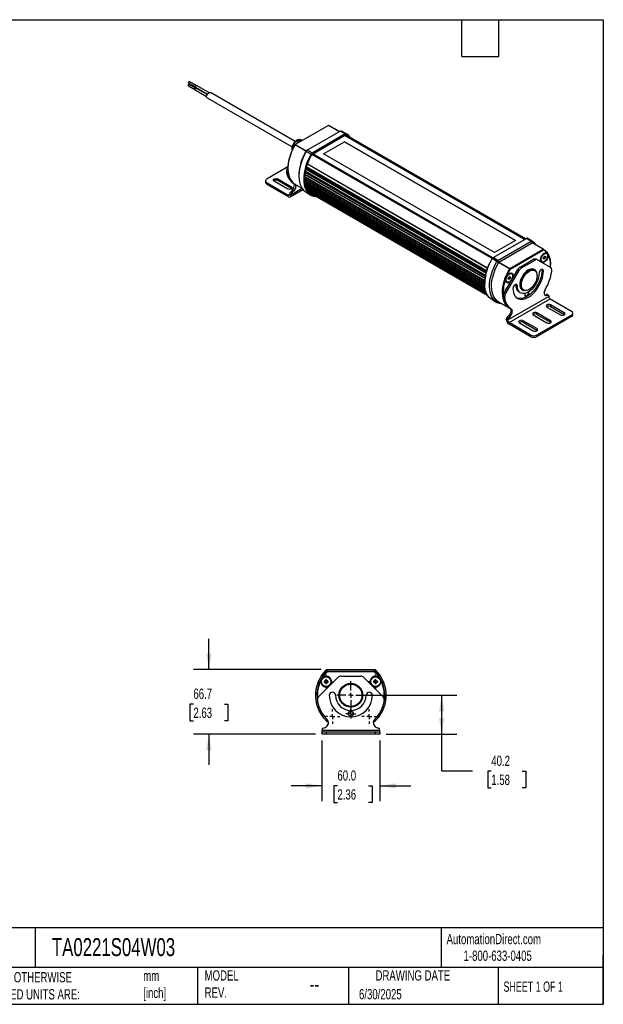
# Model space of a CAD drawing. Header units: millimetres. Extents: x 32 to 1365, y 32 to 1048.
# Tile 3 of 3: x 763 to 1365, y 32 to 1048. Entities that reach past the tile are written whole.
import ezdxf

# ---------------------------------------------------------------- set-up
doc = ezdxf.new("R2010")
doc.units = ezdxf.units.MM
doc.header["$LTSCALE"] = 5
doc.linetypes.add('SLD-Center', pattern=[19.05, 15.24, -1.27, 1.27, -1.27])
doc.linetypes.add('SLD-Solid', pattern=[0])
doc.layers.add('CENTER', color=40, linetype='SLD-Center')
doc.layers.add('DIMENSIONS', color=140, linetype='SLD-Solid', lineweight=25)
doc.layers.add('TEXT', color=140, linetype='SLD-Solid', lineweight=25)
doc.styles.add('SLDTEXTSTYLE0', font='TXT', dxfattribs={"width": 0.7})
doc.styles.add('SLDTEXTSTYLE1', font='TXT', dxfattribs={"width": 0.65})
doc.dimstyles.new('SLDDIMSTYLE1', dxfattribs={"dimtxt": 10.790039, "dimasz": 16.51, "dimexe": 0, "dimexo": 0.0625, "dimgap": 2.69751, "dimtad": 0, "dimtih": 1, "dimtoh": 1, "dimdec": 1, "dimrnd": 1e-09, "dimzin": 12, "dimdsep": 46, "dimtxsty": 'SLDTEXTSTYLE0', "dimsah": 1, "dimcen": 0.09, "dimadec": 0, "dimazin": 3, "dimtfac": 1, "dimtdec": 1, "dimtofl": 0, "dimtmove": 0, "dimatfit": 3, "dimfxl": 0, "dimfrac": 2, "dimtolj": 1, "dimtzin": 12, "dimarcsym": 0})
doc.dimstyles.new('SLDDIMSTYLE2', dxfattribs={"dimtxt": 10.790039, "dimasz": 16.51, "dimexe": 0, "dimexo": 0.0625, "dimgap": 2.69751, "dimtad": 0, "dimtih": 1, "dimtoh": 1, "dimdec": 1, "dimrnd": 1e-09, "dimzin": 4, "dimdsep": 46, "dimtxsty": 'SLDTEXTSTYLE0', "dimsah": 1, "dimcen": 0.09, "dimadec": 0, "dimazin": 1, "dimtfac": 1, "dimtdec": 1, "dimtmove": 0, "dimatfit": 0, "dimfxl": 0, "dimfrac": 2, "dimtolj": 1, "dimtzin": 12, "dimarcsym": 0})
doc.dimstyles.new('SLDDIMSTYLE4', dxfattribs={"dimtxt": 10.790039, "dimasz": 16.51, "dimexe": 0, "dimexo": 0.0625, "dimgap": 2.69751, "dimtad": 0, "dimtih": 1, "dimtoh": 1, "dimdec": 1, "dimrnd": 1e-09, "dimzin": 12, "dimdsep": 46, "dimtxsty": 'SLDTEXTSTYLE0', "dimsah": 1, "dimcen": 0.09, "dimadec": 0, "dimazin": 3, "dimtfac": 1, "dimtdec": 1, "dimtmove": 0, "dimatfit": 0, "dimfxl": 0, "dimfrac": 2, "dimtolj": 1, "dimtzin": 12, "dimarcsym": 0})

# ---------------------------------------------------------------- blocks, each defined once
blk = doc.blocks.new('_D_6')
at = {"layer": 'DIMENSIONS'}
for p, q in [((1074.6, 304.1), (1074.6, 241.2)), ((1134.6, 304.1), (1134.6, 241.2)), ((1074.6, 257.1), (1042.9, 257.1)), ((1090.8, 257.1), (1087.2, 257.1)), ((1087.2, 257.1), (1087.2, 240)), ((1122.9, 257.1), (1126.5, 257.1)), ((1126.5, 257.1), (1126.5, 240)), ((1134.6, 257.1), (1166.4, 257.1)), ((1087.2, 240), (1090.8, 240)), ((1126.5, 240), (1122.9, 240))]:
    blk.add_line(p, q, dxfattribs=at)
for points in [[(1074.6, 257.1), (1058.1, 259.7), (1058.1, 254.6)], [(1134.6, 257.1), (1151.1, 254.6), (1151.1, 259.7)]]:
    blk.add_solid(points, dxfattribs=at)
at = {"layer": 'DIMENSIONS', "char_height": 10.58, "attachment_point": 1, "style": 'SLDTEXTSTYLE0'}
for s, insert in [('60.0', (1090.8, 273.2)), ('2.36', (1090.8, 253.6))]:
    blk.add_mtext(s, dxfattribs=dict(at, insert=insert))
blk = doc.blocks.new('_D_7')
at = {"layer": 'DIMENSIONS'}
for p, q in [((1111, 350.7), (1214.2, 350.7)), ((1198.4, 310.5), (1198.4, 350.7)), ((1141, 310.5), (1214.2, 310.5)), ((1198.4, 272.2), (1198.4, 310.5)), ((1230.1, 272.2), (1198.4, 272.2)), ((1249.6, 272.2), (1245.9, 272.2)), ((1245.9, 272.2), (1245.9, 255.1)), ((1281.6, 272.2), (1285.3, 272.2)), ((1285.3, 272.2), (1285.3, 255.1)), ((1245.9, 255.1), (1249.6, 255.1)), ((1285.3, 255.1), (1281.6, 255.1))]:
    blk.add_line(p, q, dxfattribs=at)
for points in [[(1198.4, 350.7), (1195.8, 334.1), (1200.9, 334.1)], [(1198.4, 310.5), (1200.9, 327), (1195.8, 327)]]:
    blk.add_solid(points, dxfattribs=at)
at = {"layer": 'DIMENSIONS', "char_height": 10.58, "attachment_point": 1, "style": 'SLDTEXTSTYLE0'}
for s, insert in [('40.2', (1249.6, 288.3)), ('1.58', (1249.6, 268.7))]:
    blk.add_mtext(s, dxfattribs=dict(at, insert=insert))
blk = doc.blocks.new('_D_8')
at = {"layer": 'DIMENSIONS'}
for p, q in [((958.1, 377.2), (958.1, 408.9)), ((1074, 377.2), (942.3, 377.2)), ((942.1, 341.4), (938.5, 341.4)), ((938.5, 341.4), (938.5, 324.3)), ((974.2, 341.4), (977.8, 341.4)), ((977.8, 341.4), (977.8, 324.3)), ((938.5, 324.3), (942.1, 324.3)), ((977.8, 324.3), (974.2, 324.3)), ((1068.3, 310.5), (942.3, 310.5)), ((958.1, 310.5), (958.1, 278.7))]:
    blk.add_line(p, q, dxfattribs=at)
for points in [[(958.1, 377.2), (960.7, 393.7), (955.6, 393.7)], [(958.1, 310.5), (955.6, 293.9), (960.7, 293.9)]]:
    blk.add_solid(points, dxfattribs=at)
at = {"layer": 'DIMENSIONS', "char_height": 10.58, "attachment_point": 1, "style": 'SLDTEXTSTYLE0'}
for s, insert in [('66.7', (942.1, 357.5)), ('2.63', (942.1, 337.9))]:
    blk.add_mtext(s, dxfattribs=dict(at, insert=insert))
blk = doc.blocks.new('SW_CENTERMARKSYMBOL_0')
at = {"layer": 'CENTER', "color": 0}
for p, q in [((-5.08, 0), (-7.54, 0)), ((0, 0), (-2.54, 0)), ((0, 5.08), (0, 7.54)), ((0, 0), (0, 2.54)), ((0, 0), (0, -2.54)), ((0, 0), (2.54, 0)), ((5.08, 0), (7.54, 0)), ((0, -5.08), (0, -7.54))]:
    blk.add_line(p, q, dxfattribs=at)
blk = doc.blocks.new('SW_CENTERMARKSYMBOL_1')
at = {"layer": 'CENTER', "color": 0}
for p, q in [((-5.08, 0), (-7.54, 0)), ((0, 0), (-2.54, 0)), ((0, 5.08), (0, 7.54)), ((0, 0), (0, 2.54)), ((0, 0), (0, -2.54)), ((0, 0), (2.54, 0)), ((5.08, 0), (7.54, 0)), ((0, -5.08), (0, -7.54))]:
    blk.add_line(p, q, dxfattribs=at)
blk = doc.blocks.new('SW_CENTERMARKSYMBOL_2')
at = {"layer": 'CENTER', "color": 0}
for p, q in [((-5.08, 0), (-7.54, 0)), ((0, 0), (-2.54, 0)), ((0, 5.08), (0, 7.54)), ((0, 0), (0, 2.54)), ((0, 0), (0, -2.54)), ((0, 0), (2.54, 0)), ((5.08, 0), (7.54, 0)), ((0, -5.08), (0, -7.54))]:
    blk.add_line(p, q, dxfattribs=at)
blk = doc.blocks.new('SW_CENTERMARKSYMBOL_3')
at = {"layer": 'CENTER', "color": 0}
for p, q in [((-5.08, 0), (-7.54, 0)), ((0, 0), (-2.54, 0)), ((0, 5.08), (0, 7.54)), ((0, 0), (0, 2.54)), ((0, 0), (0, -2.54)), ((0, 0), (2.54, 0)), ((5.08, 0), (7.54, 0)), ((0, -5.08), (0, -7.54))]:
    blk.add_line(p, q, dxfattribs=at)
blk = doc.blocks.new('SW_CENTERMARKSYMBOL_4')
at = {"layer": 'CENTER', "color": 0}
for p, q in [((-2.54, 0), (-4.9985, 0)), ((0, 0), (-2.54, 0)), ((0, 2.54), (0, 4.9985)), ((0, 0), (0, 2.54)), ((0, 0), (0, -2.54)), ((0, 0), (2.54, 0)), ((2.54, 0), (4.9985, 0)), ((0, -2.54), (0, -4.9985))]:
    blk.add_line(p, q, dxfattribs=at)
blk = doc.blocks.new('SW_CENTERMARKSYMBOL_5')
at = {"layer": 'CENTER', "color": 0}
for p, q in [((0, 5.08), (0, 14.54)), ((-5.08, 0), (-14.54, 0)), ((0, 0), (-2.54, 0)), ((0, 0), (0, 2.54)), ((0, 0), (0, -2.54)), ((0, 0), (2.54, 0)), ((5.08, 0), (14.54, 0)), ((0, -5.08), (0, -14.54))]:
    blk.add_line(p, q, dxfattribs=at)

msp = doc.modelspace()

# ---------------------------------------------------------------- linework, layer by layer
for p, q in [((936.93, 979.6), (943.51, 975.81)), ((937.27, 982.39), (943.84, 978.6)), ((944.31, 977.19), (937.73, 980.99)), ((944.64, 979.98), (938.07, 983.78)), ((943.63, 975.68), (943.68, 975.65)), ((943.96, 978.47), (944.01, 978.44)), ((944.22, 978.1), (956.55, 970.98)), ((944.53, 977.12), (944.48, 977.15)), ((944.86, 979.92), (944.81, 979.94)), ((956.3, 970.55), (944.93, 977.12)), ((958.12, 972.49), (945.26, 979.91)), ((943.88, 975.31), (955.74, 968.46)), ((956.4, 967.04), (1043.92, 916.51)), ((1047.11, 922.06), (959.6, 972.58)), ((1081.6, 938.7), (1047.25, 918.87)), ((1092.91, 932.17), (1081.6, 938.7)), ((1081.85, 938.73), (1093.06, 932.26)), ((1093.06, 932.26), (1081.92, 938.69)), ((1093.97, 932.79), (1059.62, 912.95)), ((1098.92, 929.93), (1064.57, 910.1)), ((1064.92, 909.48), (1099.27, 929.32)), ((1064.92, 909.08), (1099.27, 928.91)), ((1093.97, 932.79), (1098.92, 929.93)), ((1094.97, 932.89), (1099.92, 930.03)), ((1099.99, 929.98), (1095.04, 932.84)), ((1283.98, 820.98), (1098.15, 928.26)), ((1284.19, 821.1), (1098.36, 928.38)), ((1098.92, 929.93), (1099.27, 929.32)), ((1284.75, 821.43), (1098.92, 928.7)), ((1284.89, 821.51), (1099.07, 928.79)), ((1284.89, 821.51), (1099.07, 928.79)), ((1099.92, 930.03), (1100.02, 929.39)), ((1046.89, 918.67), (1047.25, 918.87)), ((1047, 918.61), (1046.89, 918.67)), ((1058.31, 912.08), (1047, 918.61)), ((1047.25, 918.87), (1058.56, 912.34)), ((1048.28, 919.47), (1052.87, 924.04)), ((1052.87, 924.04), (1054.53, 923.08)), ((1052.87, 924.04), (1054.84, 923.26)), ((1076.48, 909.34), (1098.04, 921.79)), ((1076.51, 909.32), (1098.04, 921.75)), ((1098.04, 921.79), (1274.47, 819.94)), ((1098.04, 921.75), (1098.04, 921.79)), ((1274.43, 819.92), (1098.04, 921.75)), ((1058.31, 912.08), (1058.62, 911.91)), ((1059.62, 912.95), (1058.56, 912.34)), ((1058.62, 911.91), (1063.57, 909.05)), ((1064.57, 910.1), (1059.62, 912.95)), ((1063.57, 909.05), (1064.18, 908.7)), ((1250.36, 801.21), (1064.42, 908.55)), ((1064.92, 909.48), (1064.57, 910.1)), ((1250.55, 801.51), (1064.63, 908.84)), ((1250.96, 801.91), (1065.13, 909.19)), ((1065.27, 909.28), (1251.1, 802)), ((1252.9, 807.49), (1076.48, 909.34)), ((1039.71, 895.98), (1018.11, 883.51)), ((1039.33, 894.93), (1039.69, 895.55)), ((1039.33, 894.93), (1039.67, 894.73)), ((1039.67, 894.5), (1039.67, 894.09)), ((1244.67, 788.07), (1058.77, 895.39)), ((1244.84, 788.63), (1058.93, 895.96)), ((1245.68, 791.17), (1059.76, 898.5)), ((1245.8, 791.5), (1059.88, 898.83)), ((1038.29, 891.44), (1039.71, 890.63)), ((1038.29, 891.44), (1038.29, 890.67)), ((1038.29, 890.67), (1039.71, 889.85)), ((1039.77, 889.11), (1038.36, 889.92)), ((1039.71, 889.85), (1039.71, 890.63)), ((1050.99, 887.56), (1050.99, 886.33)), ((1242.86, 777.66), (1057.02, 884.95)), ((1242.91, 778.41), (1057.06, 885.7)), ((1057.27, 888.12), (1243.14, 780.82)), ((1243.17, 781.03), (1057.3, 888.34)), ((1243.45, 782.85), (1057.57, 890.16)), ((1243.58, 783.53), (1057.69, 890.85)), ((1243.65, 783.9), (1057.76, 891.21)), ((1058.28, 893.58), (1244.19, 786.26)), ((1244.26, 786.54), (1058.35, 893.86)), ((1016.64, 881.47), (1016.64, 879.84)), ((1018.11, 879.43), (1018.11, 877.8)), ((1018.11, 879.43), (1040.03, 866.77)), ((1018.11, 877.8), (1040.03, 865.14)), ((1039.57, 873.04), (1025.42, 881.2)), ((1029.17, 883.37), (1043.31, 875.2)), ((1029.17, 883.37), (1029.17, 881.73)), ((1043.31, 873.57), (1029.17, 881.73)), ((1043.31, 873.57), (1043.31, 875.2)), ((1045.15, 879.08), (1046.57, 878.27)), ((1046.92, 878.06), (1054.12, 873.91)), ((1242.82, 776.02), (1057, 883.29)), ((1057, 883.13), (1242.82, 775.86)), ((1242.87, 773.77), (1057.11, 881.01)), ((1242.93, 772.97), (1057.19, 880.2)), ((1243.09, 771.5), (1057.41, 878.69)), ((1057.43, 878.58), (1243.1, 771.4)), ((1243.39, 769.72), (1057.8, 876.86)), ((1243.57, 768.89), (1058.04, 876)), ((1243.98, 767.44), (1058.58, 874.47)), ((1058.59, 874.44), (1243.99, 767.41)), ((1040.03, 866.77), (1041.44, 867.59)), ((1041.44, 867.83), (1042.85, 867.02)), ((1041.44, 867.83), (1041.44, 867.59)), ((1042.03, 864.94), (1055.14, 872.51)), ((1042.35, 869.89), (1044.03, 871.58)), ((1042.35, 869.89), (1043.77, 869.07)), ((1054.42, 873.45), (1042.85, 866.77)), ((1042.85, 866.77), (1042.85, 867.02)), ((1043.68, 873.31), (1043.31, 873.57)), ((1043.77, 869.07), (1045.44, 870.77)), ((1045.44, 870.77), (1044.03, 871.58)), ((1058.55, 869.62), (1063.5, 866.76)), ((1244.47, 766.06), (1059.24, 872.99)), ((1244.59, 765.78), (1059.4, 872.69)), ((1245.11, 764.64), (1060.17, 871.41)), ((1060.17, 871.4), (1245.12, 764.63)), ((1245.49, 763.93), (1060.78, 870.56)), ((1245.64, 763.67), (1061.03, 870.24)), ((1061.54, 869.67), (1245.91, 763.24)), ((1245.91, 763.24), (1061.54, 869.67)), ((1062.96, 868.85), (1245.91, 763.23)), ((1062.96, 868.85), (1062.96, 868.85)), ((1251.46, 802.21), (1285.81, 822.04)), ((1274.47, 819.94), (1252.9, 807.49)), ((1256.41, 799.35), (1290.76, 819.18)), ((1257.47, 797.51), (1291.82, 817.34)), ((1285.81, 822.04), (1290.76, 819.18)), ((1291.75, 819.28), (1286.8, 822.14)), ((1291.83, 819.24), (1286.88, 822.1)), ((1290.76, 819.18), (1291.82, 817.34)), ((1292.07, 817.37), (1291.75, 819.28)), ((1303.13, 810.81), (1291.82, 817.34)), ((1292.07, 817.37), (1303.38, 810.84)), ((1303.46, 810.8), (1292.14, 817.33)), ((1268.78, 790.98), (1303.13, 810.81)), ((1269.14, 790.37), (1303.49, 810.2)), ((1303.12, 801.43), (1303.74, 803.01)), ((1303.49, 810.2), (1303.13, 810.81)), ((1303.38, 810.84), (1303.49, 810.2)), ((1304.13, 806.33), (1303.73, 806.1)), ((1303.74, 803.01), (1304.97, 803.7)), ((1305.57, 802.81), (1304.49, 803.43)), ((1305.57, 802.81), (1304.94, 801.24)), ((1304.97, 803.7), (1305.57, 802.81)), ((1306.84, 806.45), (1306.63, 806.57)), ((1250.46, 801.16), (1250.36, 801.22)), ((1255.41, 798.3), (1250.46, 801.16)), ((1251.46, 802.21), (1251.1, 802)), ((1256.41, 799.35), (1251.46, 802.21)), ((1257.22, 797.25), (1255.41, 798.3)), ((1257.47, 797.51), (1256.41, 799.35)), ((1268.53, 790.72), (1257.22, 797.25)), ((1257.47, 797.51), (1268.78, 790.98)), ((1279.29, 792.4), (1293.33, 800.5)), ((1280.7, 791.58), (1294.75, 799.68)), ((1294.75, 799.68), (1293.33, 800.5)), ((1297.2, 799.93), (1295.78, 800.74)), ((1297.2, 799.93), (1311.05, 791.93)), ((1300.59, 800.66), (1300.59, 800.2)), ((1301.63, 797.91), (1301.84, 797.79)), ((1303.72, 800.54), (1303.12, 801.43)), ((1303.39, 802.13), (1304.94, 801.24)), ((1304.94, 801.24), (1303.72, 800.54)), ((1310.71, 794.36), (1310.71, 794.77)), ((1262.99, 765.81), (1276.84, 789.81)), ((1264.4, 765), (1278.25, 788.99)), ((1267.59, 782.07), (1268.81, 782.88)), ((1268.07, 785.51), (1267.67, 785.28)), ((1268.51, 782.69), (1269.5, 782.12)), ((1269.14, 790.37), (1268.53, 790.72)), ((1268.78, 790.98), (1269.14, 790.37)), ((1268.81, 782.88), (1269.5, 782.12)), ((1270.78, 785.63), (1270.57, 785.76)), ((1278.25, 788.99), (1276.84, 789.81)), ((1280.7, 791.58), (1279.29, 792.4)), ((1294.43, 789.45), (1292.49, 790.57)), ((1296.92, 783.55), (1296.92, 783.95)), ((1301.92, 790.16), (1302.04, 789.36)), ((1302.04, 789.36), (1303.46, 788.55)), ((1312.09, 788.86), (1312.09, 789.64)), ((1242.82, 775.99), (1242.82, 775.59)), ((1264.53, 779.84), (1264.53, 779.38)), ((1265.57, 777.1), (1265.78, 776.97)), ((1267.06, 780.49), (1267.59, 782.07)), ((1267.75, 779.72), (1267.06, 780.49)), ((1267.38, 781.45), (1268.97, 780.54)), ((1268.97, 780.54), (1267.75, 779.72)), ((1269.5, 782.12), (1268.97, 780.54)), ((1275.05, 774.65), (1275.17, 773.85)), ((1275.17, 773.85), (1276.59, 773.04)), ((1263.37, 761.51), (1261.95, 762.33)), ((1261.95, 761.55), (1261.95, 762.33)), ((1264.4, 765), (1262.99, 765.81)), ((1308.94, 762.15), (1266.51, 737.66)), ((1278.44, 766.64), (1279.85, 765.82)), ((1280.49, 769.78), (1282.43, 768.66)), ((1281.54, 769.18), (1280.93, 769.33)), ((1288.43, 769.26), (1288.79, 769.46)), ((1304.94, 763.97), (1304.49, 763.95)), ((1304.94, 763.97), (1306.61, 764.21)), ((1306.35, 763.16), (1304.94, 763.97)), ((1306.35, 763.16), (1308.02, 763.39)), ((1308.02, 763.39), (1306.61, 764.21)), ((1308.52, 763.31), (1307.11, 764.13)), ((1308.94, 762.15), (1308.94, 762.39)), ((1250.38, 758.87), (1255.33, 756.02)), ((1257.15, 756.7), (1268.46, 750.17)), ((1263.37, 760.73), (1261.95, 761.55)), ((1262.02, 760.81), (1263.43, 759.99)), ((1263.37, 761.51), (1263.37, 760.73)), ((1267.93, 735.21), (1310.35, 759.7)), ((1310.35, 759.7), (1332.27, 747.05)), ((1324.95, 745.27), (1310.81, 753.44)), ((1310.81, 753.44), (1310.81, 751.8)), ((1266.01, 740.77), (1267.69, 742.47)), ((1267.69, 742.47), (1269.1, 741.65)), ((1268.81, 749.97), (1270.23, 749.15)), ((1292.92, 743.11), (1307.06, 734.94)), ((1310.81, 737.11), (1296.67, 745.27)), ((1296.67, 743.64), (1296.67, 745.27)), ((1296.67, 743.64), (1310.81, 735.47)), ((1332.27, 742.97), (1296.92, 722.56)), ((1307.06, 751.27), (1321.21, 743.11)), ((1310.81, 751.8), (1324.95, 743.64)), ((1324.95, 743.64), (1324.95, 745.27)), ((1324.95, 743.64), (1325.32, 743.37)), ((1332.27, 742.97), (1332.27, 741.33)), ((1333.74, 743.37), (1333.74, 745.01)), ((1266.51, 737.9), (1265.1, 738.72)), ((1265.1, 738.48), (1265.1, 738.72)), ((1267.43, 739.96), (1266.01, 740.77)), ((1266.51, 737.9), (1266.51, 737.66)), ((1267.43, 739.96), (1269.1, 741.65)), ((1289.85, 722.56), (1267.93, 735.21)), ((1289.85, 720.92), (1267.93, 733.58)), ((1278.78, 734.94), (1292.92, 726.78)), ((1296.67, 728.94), (1282.53, 737.11)), ((1282.53, 735.47), (1282.53, 737.11)), ((1282.53, 735.47), (1296.67, 727.31)), ((1332.27, 741.33), (1296.92, 720.92)), ((1310.81, 737.11), (1310.81, 735.47)), ((1310.81, 735.47), (1311.18, 735.21)), ((1289.85, 722.56), (1289.85, 720.92)), ((1296.67, 728.94), (1296.67, 727.31)), ((1296.67, 727.31), (1297.04, 727.05)), ((1296.92, 720.92), (1296.92, 722.56)), ((1079.99, 375.51), (1078.93, 376.57)), ((1080.34, 375.65), (1080.34, 377.15)), ((1080.34, 377.15), (1128.92, 377.15)), ((1128.92, 377.15), (1128.92, 375.65)), ((1129.27, 375.51), (1130.33, 376.57)), ((1071.64, 349.43), (1091.24, 369.02)), ((1077.4, 364.52), (1078.15, 366.08)), ((1078.15, 366.08), (1079.88, 366.22)), ((1079.88, 366.22), (1080.86, 364.79)), ((1080.34, 375.15), (1079.99, 375.51)), ((1080.34, 375.65), (1080.34, 375.15)), ((1080.34, 375.65), (1128.92, 375.65)), ((1080.34, 375.15), (1128.92, 375.15)), ((1094.7, 370.45), (1114.56, 370.45)), ((1118.02, 369.02), (1137.61, 349.43)), ((1128.4, 364.67), (1129.28, 366.16)), ((1128.92, 375.15), (1128.92, 375.65)), ((1129.27, 375.51), (1128.92, 375.15)), ((1129.28, 366.16), (1131.01, 366.14)), ((1131.01, 366.14), (1131.86, 364.63)), ((1078.38, 363.09), (1077.4, 364.52)), ((1080.11, 363.23), (1078.38, 363.09)), ((1080.86, 364.79), (1080.11, 363.23)), ((1129.25, 363.16), (1128.4, 364.67)), ((1130.98, 363.14), (1129.25, 363.16)), ((1131.86, 364.63), (1130.98, 363.14)), ((1070.18, 345.89), (1070.18, 344.94)), ((1139.08, 344.94), (1139.08, 345.89)), ((1075.92, 316.62), (1078.29, 317.52)), ((1130.97, 317.52), (1133.34, 316.62)), ((1074.63, 314.75), (1074.63, 314.45)), ((1134.63, 314.45), (1074.63, 314.45)), ((1074.63, 314.45), (1074.63, 312.45)), ((1074.63, 312.45), (1074.63, 310.45)), ((1079.63, 312.45), (1074.63, 312.45)), ((1079.63, 310.45), (1074.63, 310.45)), ((1079.63, 310.45), (1079.63, 312.45)), ((1129.63, 312.45), (1079.63, 312.45)), ((1129.63, 310.45), (1079.63, 310.45)), ((1129.63, 312.45), (1129.63, 310.45)), ((1134.63, 312.45), (1129.63, 312.45)), ((1134.63, 310.45), (1129.63, 310.45)), ((1134.63, 314.45), (1134.63, 314.75)), ((1134.63, 312.45), (1134.63, 314.45)), ((1134.63, 312.45), (1134.63, 310.45))]:
    msp.add_line(p, q)
at = {"flags": 128}
for points in [[(936.8, 979.78), (936.77, 980.01), (936.83, 980.29), (936.96, 980.57), (937.15, 980.81), (937.37, 980.97), (937.58, 981.03), (937.73, 980.99)], [(936.93, 979.6), (936.91, 979.62), (936.8, 979.78)], [(937.27, 982.39), (937.19, 982.46), (937.11, 982.65), (937.12, 982.9), (937.2, 983.19), (937.36, 983.46), (937.57, 983.67), (937.79, 983.79), (937.99, 983.81), (938.07, 983.78)], [(943.63, 975.68), (943.6, 975.7), (943.48, 975.87), (943.45, 976.12), (943.51, 976.41), (943.65, 976.71), (943.86, 976.96), (944.09, 977.13), (944.32, 977.19), (944.48, 977.15)], [(943.67, 975.92), (943.77, 976.29), (943.96, 976.65), (944.23, 976.94), (944.51, 977.12), (944.78, 977.16), (944.93, 977.12)], [(943.96, 978.47), (943.88, 978.54), (943.79, 978.74), (943.8, 979.02), (943.89, 979.32), (944.06, 979.6), (944.28, 979.83), (944.51, 979.96), (944.73, 979.98), (944.81, 979.94)], [(944.01, 978.71), (944.11, 979.08), (944.3, 979.44), (944.56, 979.73), (944.85, 979.91), (945.12, 979.95), (945.26, 979.91)], [(956.4, 967.04), (956.07, 967.33), (955.78, 968.01), (955.76, 968.9), (956.01, 969.91), (956.5, 970.9), (957.17, 971.76), (957.94, 972.39), (958.72, 972.7), (959.41, 972.67), (959.6, 972.58)], [(1099.77, 928.96), (1101.47, 927.79), (1102.57, 926.77)], [(1047, 918.61), (1045.32, 915.52), (1043.84, 912.36), (1042.56, 909.16), (1041.51, 905.95), (1040.69, 902.77), (1040.1, 899.64), (1039.76, 896.6), (1039.67, 893.68), (1039.84, 890.91), (1040.24, 888.31), (1040.9, 885.92), (1041.79, 883.75), (1042.9, 881.83), (1044.24, 880.18), (1045.78, 878.82), (1046.92, 878.06)], [(1044.27, 913.62), (1044.27, 913.64), (1044.35, 915.01)], [(1044.35, 915.01), (1044.67, 916.46), (1045.22, 917.94), (1045.98, 919.38), (1046.9, 920.69), (1047.95, 921.84), (1049.07, 922.75), (1050.22, 923.4), (1051.33, 923.74), (1052.37, 923.77), (1052.56, 923.73)], [(1058.62, 911.91), (1056.88, 908.69), (1055.33, 905.39), (1054, 902.05), (1052.9, 898.71), (1052.04, 895.39), (1051.43, 892.12), (1051.08, 888.95), (1050.99, 885.91), (1051.16, 883.02), (1051.58, 880.31), (1052.26, 877.81), (1053.19, 875.55), (1054.36, 873.55), (1055.75, 871.83), (1057.35, 870.41), (1058.55, 869.62)], [(1063.57, 909.05), (1061.83, 905.83), (1060.28, 902.53), (1058.95, 899.19), (1057.85, 895.85), (1056.99, 892.53), (1056.38, 889.27), (1056.03, 886.1), (1055.94, 883.05), (1056.11, 880.16), (1056.53, 877.45), (1057.21, 874.96), (1058.14, 872.7), (1059.31, 870.69), (1060.7, 868.97), (1062.3, 867.55), (1064.1, 866.43), (1066.08, 865.64), (1068.22, 865.18), (1069.51, 865.07)], [(1068.91, 865.41), (1068.76, 865.43), (1066.65, 865.89), (1064.7, 866.67), (1062.92, 867.77), (1061.34, 869.17), (1059.97, 870.87), (1058.82, 872.84), (1057.9, 875.07), (1057.23, 877.53), (1056.81, 880.2), (1056.65, 883.06), (1056.74, 886.06), (1057.09, 889.19), (1057.69, 892.4), (1058.53, 895.68), (1059.62, 898.98), (1060.93, 902.27), (1062.45, 905.52), (1064.18, 908.7)], [(1067.7, 866.11), (1066.87, 866.34), (1064.94, 867.11), (1063.19, 868.19), (1061.63, 869.57), (1060.27, 871.25), (1059.14, 873.2), (1058.24, 875.39), (1057.58, 877.82), (1057.16, 880.45), (1057, 883.27), (1057.09, 886.23), (1057.43, 889.31), (1058.02, 892.48), (1058.86, 895.71), (1059.93, 898.97), (1061.22, 902.21), (1062.73, 905.42), (1064.43, 908.55)], [(1025.42, 881.2), (1024.85, 881.7), (1024.65, 882.29), (1024.85, 882.87), (1025.42, 883.37), (1026.28, 883.7), (1027.3, 883.82), (1028.31, 883.7), (1029.17, 883.37)], [(1043.31, 875.2), (1043.89, 874.71), (1044.09, 874.12), (1043.89, 873.54), (1043.31, 873.04), (1042.45, 872.71), (1041.44, 872.59), (1040.43, 872.71), (1039.57, 873.04)], [(1044.03, 871.58), (1044.81, 872.51), (1045.46, 873.57), (1045.95, 874.7), (1046.24, 875.83), (1046.31, 876.89), (1046.17, 877.81), (1045.81, 878.54), (1045.32, 878.99)], [(1046.68, 878.21), (1047.22, 877.72), (1047.58, 876.99), (1047.73, 876.07), (1047.65, 875.02), (1047.36, 873.89), (1046.88, 872.76), (1046.22, 871.69), (1045.44, 870.77)], [(1064.11, 868.17), (1062.61, 868.8), (1062.19, 869.02)], [(1064.11, 868.17), (1063.33, 868.38), (1062.67, 868.6)], [(1301.15, 797.65), (1300.69, 798.35), (1300.45, 799.31), (1300.45, 800.45), (1300.7, 801.69), (1301.17, 802.97), (1301.85, 804.18), (1302.68, 805.27), (1303.62, 806.16), (1304.61, 806.8), (1305.57, 807.14), (1306.46, 807.16), (1307.22, 806.86)], [(1307.93, 804.31), (1307.8, 805.33), (1307.43, 806.15), (1306.85, 806.69), (1306.08, 806.93), (1305.2, 806.84), (1304.24, 806.43), (1303.29, 805.74), (1302.4, 804.8), (1301.64, 803.68), (1301.05, 802.46), (1300.68, 801.23), (1300.56, 800.05), (1300.68, 799.02), (1301.05, 798.21), (1301.64, 797.67), (1302.4, 797.43), (1303.29, 797.52), (1304.24, 797.93), (1305.2, 798.62), (1306.08, 799.56), (1306.85, 800.68), (1307.43, 801.89), (1307.8, 803.13), (1307.93, 804.31)], [(1304.38, 806.23), (1305.33, 806.61), (1306.21, 806.67), (1306.95, 806.38), (1307.5, 805.78), (1307.81, 804.91), (1307.87, 803.83), (1307.66, 802.63), (1307.21, 801.38), (1306.54, 800.2), (1305.71, 799.15), (1304.78, 798.33), (1303.82, 797.78), (1302.9, 797.56), (1302.08, 797.68), (1301.43, 798.12), (1301, 798.87), (1300.81, 799.85), (1300.89, 801), (1301.22, 802.24), (1301.79, 803.47), (1302.54, 804.59), (1303.43, 805.54), (1304.38, 806.23)], [(1308.14, 805.46), (1308.27, 804.41), (1308.15, 803.21), (1307.79, 801.94), (1307.21, 800.69), (1306.45, 799.52), (1305.56, 798.52), (1304.59, 797.74), (1303.61, 797.25), (1302.67, 797.06), (1302.06, 797.12)], [(1302.75, 805.2), (1303.21, 805.66), (1304.17, 806.35)], [(1303.38, 810.84), (1305.06, 809.68), (1306.54, 808.24), (1307.81, 806.51), (1308.87, 804.52), (1309.69, 802.28), (1310.28, 799.83), (1310.61, 797.18), (1310.71, 794.77)], [(1250.38, 758.87), (1249.19, 759.66), (1247.59, 761.09), (1246.19, 762.81), (1245.03, 764.81), (1244.1, 767.07), (1243.42, 769.56), (1242.99, 772.27), (1242.83, 775.16), (1242.92, 778.21), (1243.27, 781.38), (1243.88, 784.64), (1244.74, 787.96), (1245.84, 791.31), (1247.17, 794.64), (1248.71, 797.94), (1250.46, 801.16)], [(1261.26, 754.33), (1260.06, 754.44), (1257.92, 754.9), (1255.94, 755.69), (1254.14, 756.8), (1252.54, 758.23), (1251.14, 759.95), (1249.98, 761.95), (1249.05, 764.21), (1248.37, 766.71), (1247.94, 769.41), (1247.78, 772.3), (1247.87, 775.35), (1248.22, 778.52), (1248.83, 781.78), (1249.69, 785.1), (1250.79, 788.45), (1252.12, 791.79), (1253.66, 795.08), (1255.41, 798.3)], [(1257.15, 756.7), (1256, 757.46), (1254.46, 758.82), (1253.13, 760.47), (1252.01, 762.39), (1251.12, 764.56), (1250.47, 766.95), (1250.06, 769.55), (1249.9, 772.32), (1249.99, 775.24), (1250.33, 778.28), (1250.91, 781.41), (1251.73, 784.59), (1252.79, 787.8), (1254.06, 791), (1255.54, 794.16), (1257.22, 797.25)], [(1268.64, 750.07), (1267.31, 750.93), (1265.78, 752.29), (1264.44, 753.94), (1263.32, 755.86), (1262.43, 758.03), (1261.78, 760.42), (1261.37, 763.02), (1261.21, 765.79), (1261.3, 768.71), (1261.64, 771.75), (1262.22, 774.88), (1263.05, 778.06), (1264.1, 781.27), (1265.37, 784.47), (1266.86, 787.63), (1268.53, 790.72)], [(1271.86, 783.49), (1271.74, 784.52), (1271.37, 785.33), (1270.78, 785.87), (1270.02, 786.11), (1269.13, 786.02), (1268.18, 785.61), (1267.23, 784.92), (1266.34, 783.98), (1265.58, 782.86), (1264.99, 781.65), (1264.62, 780.41), (1264.5, 779.23), (1264.62, 778.21), (1264.99, 777.39), (1265.58, 776.85), (1266.34, 776.61), (1267.23, 776.7), (1268.18, 777.11), (1269.13, 777.8), (1270.02, 778.74), (1270.78, 779.86), (1271.37, 781.08), (1271.74, 782.31), (1271.86, 783.49)], [(1265.09, 781.23), (1265.62, 782.46), (1266.35, 783.61), (1267.22, 784.59), (1268.17, 785.32), (1269.13, 785.76), (1270.02, 785.86), (1270.79, 785.63), (1271.37, 785.08), (1271.72, 784.24), (1271.81, 783.19), (1271.65, 782), (1271.23, 780.76), (1270.6, 779.55), (1269.79, 778.48), (1268.87, 777.62), (1267.91, 777.03), (1266.97, 776.76), (1266.13, 776.82), (1265.46, 777.22), (1264.99, 777.92), (1264.76, 778.87), (1264.8, 780), (1265.09, 781.23)], [(1265.4, 782.72), (1266.16, 783.89), (1267.05, 784.89), (1268.02, 785.67), (1269, 786.17), (1269.94, 786.37), (1270.77, 786.24), (1271.45, 785.81), (1271.93, 785.09), (1272.17, 784.13), (1272.17, 782.99), (1271.93, 781.75), (1271.47, 780.52)], [(1271.99, 770.38), (1272.12, 768.18), (1272.49, 766.15), (1273.1, 764.33), (1273.94, 762.75), (1275, 761.44), (1276.26, 760.41), (1277.7, 759.68), (1279.29, 759.26), (1281.03, 759.16), (1282.86, 759.38), (1284.78, 759.92), (1286.74, 760.76), (1288.71, 761.9), (1290.67, 763.32), (1292.59, 764.99), (1294.42, 766.89), (1296.16, 768.99), (1297.75, 771.25), (1299.19, 773.65), (1300.45, 776.13), (1301.51, 778.67), (1302.35, 781.22), (1302.96, 783.74), (1303.33, 786.2), (1303.46, 788.55)], [(1302.04, 789.36), (1301.92, 787.01), (1301.55, 784.56), (1300.94, 782.04), (1300.1, 779.49), (1299.04, 776.95), (1297.78, 774.46), (1296.34, 772.07), (1294.74, 769.81), (1293.01, 767.71), (1291.17, 765.81), (1289.26, 764.14), (1287.3, 762.72), (1285.32, 761.58), (1283.36, 760.73), (1281.45, 760.2), (1279.61, 759.97), (1277.88, 760.07), (1276.28, 760.49), (1275.92, 760.64)], [(1298.86, 785.89), (1298.74, 783.9), (1298.37, 781.82), (1297.76, 779.68), (1296.93, 777.53), (1295.89, 775.43), (1294.67, 773.42), (1293.29, 771.54), (1291.79, 769.84), (1290.2, 768.36), (1288.56, 767.12), (1286.89, 766.16), (1285.25, 765.5), (1283.66, 765.14), (1282.16, 765.11), (1280.78, 765.4), (1279.56, 766), (1278.52, 766.91), (1277.69, 768.09), (1277.08, 769.53), (1276.71, 771.19), (1276.59, 773.04)], [(1295.11, 788.96), (1294.9, 789.21), (1293.98, 790), (1292.88, 790.48), (1291.62, 790.65), (1290.26, 790.49), (1288.83, 790.02), (1287.36, 789.25), (1285.9, 788.19), (1284.5, 786.88), (1283.18, 785.36), (1282, 783.67), (1280.99, 781.86), (1280.16, 779.98), (1279.56, 778.08), (1279.19, 776.23), (1279.06, 774.46)], [(1288.43, 769.26), (1288.43, 769.26), (1286.96, 768.56), (1285.53, 768.17), (1284.19, 768.12), (1282.98, 768.4), (1281.93, 769.01), (1281.08, 769.91), (1280.46, 771.1), (1280.08, 772.53), (1279.95, 774.16), (1280.08, 775.93), (1280.46, 777.8), (1281.08, 779.71), (1281.93, 781.6), (1282.98, 783.41), (1284.19, 785.09), (1285.53, 786.59), (1286.96, 787.86), (1288.43, 788.85), (1289.91, 789.56), (1291.33, 789.94), (1292.67, 789.99), (1293.89, 789.71), (1294.93, 789.11), (1295.78, 788.2), (1296.41, 787.01), (1296.79, 785.58), (1296.92, 783.95), (1296.92, 783.95)], [(1296.92, 783.55), (1296.79, 781.79), (1296.4, 779.95), (1295.77, 778.07), (1294.91, 776.21), (1293.86, 774.44), (1292.64, 772.81), (1291.3, 771.37), (1289.88, 770.18), (1288.42, 769.26), (1286.98, 768.65), (1285.59, 768.37), (1284.31, 768.43), (1283.17, 768.82), (1282.21, 769.53), (1281.46, 770.55), (1280.95, 771.83), (1280.69, 773.33), (1280.69, 775.02), (1280.95, 776.82), (1281.46, 778.7), (1282.21, 780.57), (1283.17, 782.4), (1284.31, 784.1), (1285.59, 785.64), (1286.98, 786.96), (1288.42, 788.02), (1289.88, 788.79), (1291.3, 789.23), (1292.64, 789.35), (1293.86, 789.12), (1294.91, 788.57), (1295.77, 787.7), (1296.4, 786.55), (1296.79, 785.15), (1296.92, 783.55)], [(1293.1, 790.41), (1293.49, 790.02), (1293.54, 789.96)], [(1303.46, 788.55), (1303.32, 789.37), (1302.92, 789.94), (1302.31, 790.18), (1301.56, 790.06), (1300.76, 789.6), (1300.01, 788.86), (1299.4, 787.91), (1299, 786.88), (1298.86, 785.89)], [(1270.56, 778.93), (1269.95, 778.16), (1269.01, 777.27), (1268.03, 776.63), (1267.06, 776.29), (1266.17, 776.26), (1265.41, 776.55), (1264.83, 777.14), (1264.47, 778), (1264.36, 779.06), (1264.48, 780.26)], [(1276.59, 773.04), (1276.45, 773.86), (1276.05, 774.43), (1275.44, 774.67), (1274.69, 774.55), (1273.89, 774.09), (1273.14, 773.34), (1272.53, 772.4), (1272.13, 771.37), (1271.99, 770.38)], [(1278.44, 766.64), (1278.15, 766.82), (1277.11, 767.72), (1276.28, 768.91), (1275.67, 770.35), (1275.3, 772.01), (1275.17, 773.85)], [(1279.06, 774.46), (1279.19, 772.85), (1279.56, 771.42), (1280.16, 770.22), (1280.99, 769.29), (1282, 768.65), (1283.18, 768.32), (1283.19, 768.32)], [(1284.43, 763.68), (1284.56, 763.07), (1284.94, 762.64), (1285.5, 762.53), (1286.17, 762.76), (1286.83, 763.3), (1287.4, 764.06), (1287.78, 764.93), (1287.91, 765.77)], [(1288.19, 765.77), (1288.06, 764.91), (1287.7, 764.02), (1287.15, 763.23), (1286.48, 762.62), (1285.8, 762.3), (1285.18, 762.3), (1284.71, 762.62), (1284.46, 763.22), (1284.46, 764.02), (1284.71, 764.9), (1284.96, 765.41)], [(1287.91, 765.77), (1287.78, 766.46), (1287.71, 766.59)], [(1287.93, 766.72), (1288.06, 766.48), (1288.19, 765.77)], [(1305.12, 769.17), (1304.57, 768.05), (1304.21, 766.92), (1304.07, 765.83), (1304.14, 764.85), (1304.43, 764.06), (1304.92, 763.49), (1305.57, 763.18), (1306.35, 763.16)], [(1308.02, 763.39), (1308.22, 763.4), (1308.4, 763.37), (1308.55, 763.29), (1308.69, 763.18), (1308.8, 763.03), (1308.87, 762.84), (1308.92, 762.63), (1308.94, 762.39)], [(1310.81, 753.44), (1309.95, 753.77), (1308.94, 753.88), (1307.92, 753.77), (1307.06, 753.44), (1306.49, 752.94), (1306.29, 752.35), (1306.49, 751.77), (1307.06, 751.27)], [(1268.98, 749.87), (1269.47, 749.42), (1269.82, 748.7), (1269.97, 747.78), (1269.9, 746.72), (1269.61, 745.59), (1269.12, 744.46), (1268.47, 743.4), (1267.69, 742.47)], [(1269.1, 741.65), (1269.88, 742.58), (1270.53, 743.64), (1271.02, 744.77), (1271.31, 745.9), (1271.38, 746.96), (1271.24, 747.88), (1270.88, 748.6), (1270.34, 749.09)], [(1296.67, 745.27), (1295.81, 745.6), (1294.8, 745.72), (1293.78, 745.6), (1292.92, 745.27), (1292.35, 744.78), (1292.15, 744.19), (1292.35, 743.6), (1292.92, 743.11)], [(1321.21, 743.11), (1322.07, 742.78), (1323.08, 742.66), (1324.09, 742.78), (1324.95, 743.11), (1325.53, 743.6), (1325.73, 744.19), (1325.53, 744.78), (1324.95, 745.27)], [(1282.53, 737.11), (1281.67, 737.44), (1280.65, 737.56), (1279.64, 737.44), (1278.78, 737.11), (1278.21, 736.61), (1278, 736.03), (1278.21, 735.44), (1278.78, 734.94)], [(1307.06, 734.94), (1307.92, 734.61), (1308.94, 734.5), (1309.95, 734.61), (1310.81, 734.94), (1311.39, 735.44), (1311.59, 736.03), (1311.39, 736.61), (1310.81, 737.11)], [(1292.92, 726.78), (1293.78, 726.45), (1294.8, 726.33), (1295.81, 726.45), (1296.67, 726.78), (1297.24, 727.28), (1297.45, 727.86), (1297.24, 728.45), (1296.67, 728.94)]]:
    msp.add_lwpolyline(points, dxfattribs=at)
for centre, radius in [((1079.13, 364.65), 5.21), ((1079.13, 364.65), 5), ((1130.13, 364.65), 5.21), ((1130.13, 364.65), 5), ((1104.63, 350.65), 12.25), ((1104.63, 350.65), 12), ((1104.63, 350.65), 11.5), ((1104.63, 331.55), 2.66), ((1104.63, 331.55), 2.46)]:
    msp.add_circle(centre, radius)
for centre, radius, start, end in [((944.21, 975.76), 0.56, 163.83249, 233.94901), ((944.55, 978.55), 0.56, 163.83249, 233.94901), ((1081.74, 938.5), 0.252, 66.07792, 125.55644), ((1094.56, 931.96), 1.01, 66.07792, 125.55644), ((1099.51, 929.11), 1.01, 66.07792, 125.55644), ((1099.71, 928.7), 0.757, 66.07792, 125.55644), ((1099.57, 928.5), 0.504, 66.07792, 125.55644), ((1093.39, 918.73), 13.05, 32.26561, 59.97756), ((1093.7, 918.41), 12.67, 37.09094, 60.0923), ((1097.66, 889.15), 58.72, 149.82533, 158.13455), ((1047.63, 918.26), 0.72, 121.94143, 150.99968), ((1082.37, 893.97), 42.7, 160.01731, 179.28739), ((1101.42, 885.85), 50.47, 148.68239, 178.05962), ((1058.94, 911.73), 0.72, 121.94143, 150.99968), ((1061.14, 910.51), 2.88, 121.94143, 150.99968), ((1066.09, 907.65), 2.88, 121.94143, 150.99968), ((1066.07, 907.65), 2.16, 121.94143, 150.99968), ((1065.69, 907.85), 1.44, 121.94143, 150.99968), ((1045.5, 891.2), 7.21, 148.85627, 178.0435), ((1042.35, 890.65), 4.05, 179.73856, 190.25965), ((1053.4, 891.8), 15.16, 187.11838, 237.05404), ((1045.25, 890.6), 5.55, 170.73381, 179.69172), ((1043.76, 889.83), 4.05, 179.73856, 190.25965), ((1054.78, 890.97), 15.12, 187.08808, 237.60833), ((1019.14, 880.09), 2.51, 185.6948, 245.62534), ((1018.88, 881.47), 2.18, 110.78342, 249.21658), ((1027.32, 878.46), 3.77, 60.5043, 126.87099), ((1040.58, 867.45), 0.873, 230.79671, 9.21404), ((1041.13, 866.49), 1.75, 230.79671, 9.21404), ((1044.56, 867.68), 3.12, 134.91144, 177.11743), ((1045.98, 866.86), 3.12, 134.91144, 177.11743), ((1286.4, 821.22), 1.01, 66.07792, 125.55644), ((1291.35, 818.36), 1.01, 66.07792, 125.55644), ((1285.22, 807.98), 13.05, 32.26561, 59.97756), ((1291.97, 817.14), 0.252, 66.07792, 125.55644), ((1303.28, 810.61), 0.252, 66.07792, 125.55644), ((1297.47, 799.71), 12.1, 36.26194, 60.1505), ((1305.59, 804.34), 2.46, 65.12837, 125.31165), ((1286.28, 794.48), 24.46, 354.58121, 26.68616), ((1294.7, 774.24), 51.91, 148.68239, 178.05962), ((1252.25, 800.17), 2.16, 121.94143, 150.99968), ((1252.98, 799.76), 2.88, 121.94143, 150.99968), ((1257.93, 796.91), 2.88, 121.94143, 150.99968), ((1257.85, 796.9), 0.72, 121.94143, 150.99968), ((1294.77, 798.5), 2.46, 65.68605, 125.61817), ((1296.18, 797.68), 2.46, 65.68605, 125.61817), ((1304.06, 800.46), 3.52, 154.83975, 226.30522), ((1319.9, 760.85), 58.72, 149.82533, 158.13455), ((1269.57, 782.39), 3.51, 73.54959, 145.31929), ((1269.16, 790.37), 0.72, 121.94143, 150.99968), ((1283.03, 786.4), 7.07, 121.95467, 151.14439), ((1284.45, 785.58), 7.07, 121.95467, 151.14439), ((1258.1, 797.07), 54.67, 329.3133, 350.49817), ((1309.58, 789.88), 2.52, 354.37962, 54.30196), ((1306.69, 788.88), 5.4, 351.11128, 359.80361), ((1302.2, 766.2), 40.25, 159.55143, 184.07246), ((1267.92, 779.63), 3.46, 154.06757, 227.07418), ((1269.16, 762.08), 7.21, 148.85627, 178.0435), ((1270.57, 761.27), 7.21, 148.85627, 178.0435), ((1306.74, 763.45), 0.767, 61.14584, 99.77823), ((1312.01, 762.29), 3.07, 182.60548, 237.39452), ((1266, 761.53), 4.05, 179.73856, 190.25965), ((1277.06, 762.69), 15.16, 187.11838, 237.05404), ((1267.42, 760.72), 4.05, 179.73856, 190.25965), ((1278.44, 761.86), 15.12, 187.08808, 237.60833), ((1308.96, 748.46), 3.82, 60.99722, 126.37806), ((1294.82, 740.3), 3.82, 60.99722, 126.37806), ((1331.5, 745.01), 2.18, 290.78342, 69.21658), ((1331.24, 743.62), 2.51, 294.37466, 354.3052), ((1268.22, 738.56), 3.12, 134.91144, 177.11743), ((1271.24, 738.76), 6.15, 182.60548, 237.39452), ((1269.63, 737.75), 3.12, 134.91144, 177.11743), ((1269.58, 737.8), 3.07, 182.60548, 237.39452), ((1280.68, 732.14), 3.82, 60.99722, 126.37806), ((1293.38, 729.38), 7.69, 242.60967, 297.39033), ((1293.38, 727.75), 7.69, 242.60967, 297.39033), ((1104.63, 350.65), 36.5, 134.75329, 230.71468), ((1080.34, 375.15), 2, 90, 134.75329), ((1104.63, 350.65), 36.5, 309.28532, 45.24671), ((1128.92, 375.15), 2, 45.24671, 90), ((1104.63, 350.65), 35, 134.75329, 190.98478), ((1104.63, 350.65), 34.5, 153.47577, 185.98193), ((1079.13, 364.65), 5.55, 165.31578, 305.50791), ((1104.63, 350.65), 34.5, 134.75329, 148.98893), ((1079.13, 364.65), 5.55, 324.49209, 137.14893), ((1080.34, 375.15), 0.5, 90, 134.75329), ((1094.7, 365.55), 4.9, 90, 135), ((1114.56, 365.55), 4.9, 45, 90), ((1130.13, 364.65), 5.55, 42.85107, 215.50791), ((1130.13, 364.65), 5.55, 234.49209, 14.68422), ((1128.92, 375.15), 0.5, 45.24671, 90), ((1104.63, 350.65), 34.5, 31.01107, 45.24671), ((1104.63, 350.65), 35, 349.01522, 45.24671), ((1104.63, 350.65), 34.5, 354.01807, 26.52423), ((1075.18, 345.89), 5, 135, 180), ((1085.63, 350.65), 3.25, 0, 180), ((1104.63, 350.65), 22.25, 180, 0), ((1104.63, 350.65), 15.75, 180, 0), ((1123.63, 350.65), 3.25, 0, 180), ((1134.08, 345.89), 5, 0, 45), ((1075.18, 344.94), 5, 180, 190.98478), ((1104.63, 350.65), 35, 190.98478, 225.35845), ((1104.63, 350.65), 35, 314.64155, 349.01522), ((1134.08, 344.94), 5, 349.01522, 0), ((1076.52, 322.19), 5, 290.68298, 45.35845), ((1132.74, 322.19), 5, 134.64155, 249.31702), ((1076.63, 314.75), 2, 110.68298, 180), ((1132.63, 314.75), 2, 0, 69.31702)]:
    msp.add_arc(centre, radius, start, end)
msp.add_open_spline([(1052.58, 923.75), (1052.3, 923.83), (1051.67, 924.01), (1050.62, 923.95), (1049.5, 923.66), (1048.36, 923.09), (1047.25, 922.26), (1046.21, 921.19), (1045.3, 919.95), (1044.56, 918.59), (1044.02, 917.15), (1043.7, 915.69), (1043.67, 914.31), (1043.76, 913.36), (1043.94, 912.93), (1043.97, 912.88)], degree=3, knots=[0, 0, 0, 0, 0.0595543, 0.133398, 0.2103203, 0.2921786, 0.3781685, 0.4655082, 0.5526009, 0.6396075, 0.7271207, 0.8157508, 0.9062907, 0.9881294, 1, 1, 1, 1])
for points in [[(1043.16, 911.02), (1042.84, 910.18), (1042.53, 909.36), (1042.24, 908.56)], [(1307.22, 806.86), (1307.54, 806.49), (1307.85, 806.02), (1308.14, 805.46)], [(1264.48, 780.26), (1264.7, 781.11), (1265, 781.93), (1265.4, 782.72)], [(1073.76, 366.06), (1074.11, 366.89), (1074.55, 367.68), (1075.06, 368.43)], [(1134.2, 368.43), (1134.71, 367.68), (1135.14, 366.89), (1135.5, 366.06)]]:
    msp.add_open_spline(points, degree=3)
at = {"layer": 'TEXT'}
for p, q in [((31.75, 1047.75), (1365.25, 1047.75)), ((1219.2, 1009.65), (1219.2, 1047.75)), ((1257.3, 1009.65), (1257.3, 1047.75)), ((1365.25, 1047.75), (1365.25, 31.75)), ((1219.2, 1009.65), (1257.3, 1009.65)), ((1365.25, 110.63), (31.75, 110.63)), ((778.79, 110.63), (778.79, 69.85)), ((1197.88, 110.63), (1197.88, 69.85)), ((1365.25, 31.75), (1365.25, 82.55)), ((1365.25, 69.85), (31.75, 69.85)), ((946.5, 69.85), (946.5, 31.75)), ((1102.33, 69.85), (1102.33, 31.75)), ((1256.74, 69.85), (1256.74, 31.75)), ((31.75, 31.75), (1365.25, 31.75))]:
    msp.add_line(p, q, dxfattribs=at)

# ---------------------------------------------------------------- block references
at = {"layer": 'CENTER'}
for name, p in [('SW_CENTERMARKSYMBOL_0', (1079.13, 364.65)), ('SW_CENTERMARKSYMBOL_3', (1130.13, 364.65)), ('SW_CENTERMARKSYMBOL_5', (1104.63, 350.65)), ('SW_CENTERMARKSYMBOL_1', (1085.63, 328.65)), ('SW_CENTERMARKSYMBOL_4', (1104.63, 331.55)), ('SW_CENTERMARKSYMBOL_2', (1123.63, 328.65))]:
    msp.add_blockref(name, p, dxfattribs=at)

# ---------------------------------------------------------------- texts
at = {"layer": 'TEXT'}
for s, insert, char_height, attachment_point, style in [('AutomationDirect.com', (1203.47, 104.38), 10.5833, 1, 'SLDTEXTSTYLE0'), ('TA0221S04W03', (796.04, 100.03), 18.5208, 1, 'SLDTEXTSTYLE0'), ('1-800-633-0405', (1220.96, 87.19), 10.5833, 1, 'SLDTEXTSTYLE0'), ('UNLESS OTHERWISE ^JSPECIFIED UNITS ARE:', (714.35, 64.98), 10.5833, 1, 'SLDTEXTSTYLE0'), ('mm^J[inch]', (890.32, 66.49), 10.583, 1, 'SLDTEXTSTYLE0'), ('MODEL ^JREV.', (953.67, 66.82), 10.5833, 1, 'SLDTEXTSTYLE0'), ('DRAWING DATE', (1168.63, 66.82), 10.5833, 2, 'SLDTEXTSTYLE0'), ('--', (1062.14, 60.57), 15.875, 1, 'SLDTEXTSTYLE0'), ('SHEET 1 OF 1', (1262.21, 55.26), 10.5833, 1, 'SLDTEXTSTYLE1'), ('6/30/2025', (1113.06, 47.49), 10.583, 1, 'SLDTEXTSTYLE0')]:
    msp.add_mtext(s, dxfattribs=dict(at, insert=insert, char_height=char_height, attachment_point=attachment_point, style=style))

# ---------------------------------------------------------------- dimensions: what is measured, and where the dimension line sits
at = {"layer": 'DIMENSIONS'}
for base, p1, p2, dimstyle, picture, middle in [((958.13, 310.45), (1080.34, 377.15), (1074.63, 310.45), 'SLDDIMSTYLE4', '_D_8', (958.13, 341.41)), ((1198.37, 350.65), (1134.63, 310.45), (1104.63, 350.65), 'SLDDIMSTYLE1', '_D_7', (1198.37, 272.24))]:
    dim = msp.add_linear_dim(base=base, p1=p1, p2=p2, angle=90, dimstyle=dimstyle, dxfattribs=at)
    dim.commit()
    dim.dimension.update_dxf_attribs({"geometry": picture, "text_midpoint": middle, "dimtype": 160})
dim = msp.add_linear_dim(base=(1074.63, 257.12), p1=(1134.63, 310.45), p2=(1074.63, 310.45), dimstyle='SLDDIMSTYLE2', dxfattribs=at)
dim.commit()
dim.dimension.update_dxf_attribs({"geometry": '_D_6', "text_midpoint": (1106.85, 257.12), "dimtype": 160})

doc.saveas('drawing.dxf')
